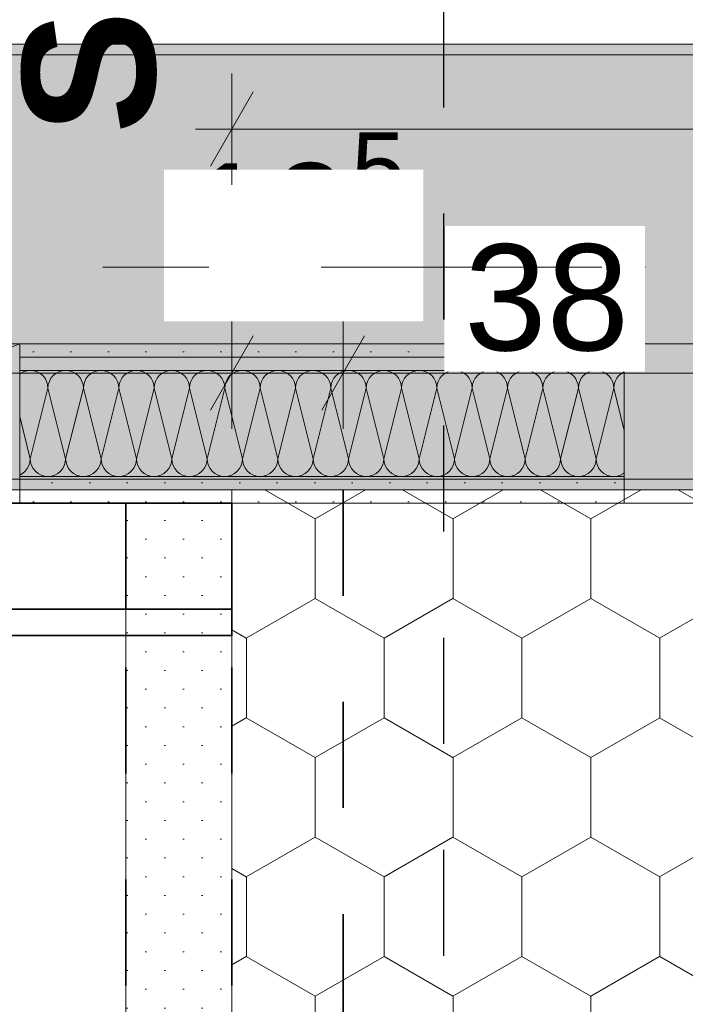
# Model space of a CAD drawing. Header units: metres. Extents: x -3.6 to 85.2, y -11 to 16.8.
# Tile 83 of 256: x 8.5 to 9.1, y 7.6 to 8.5. Entities that reach past the tile are written whole.
import ezdxf

# ---------------------------------------------------------------- set-up
doc = ezdxf.new("R2010")
doc.units = ezdxf.units.M
doc.header["$MEASUREMENT"] = 0
for name, pattern in [('Achse', [0.2, 0.1, -0.05, 0, -0.05]), ('Punktlinie eng', [0.0375, 0.0125, -0.025]), ('Punktlinie weit', [0.06, 0.01, -0.05]), ('Strichlinie doppelt', [0.546806, 0.264583, -0.105833, 0.070556, -0.105833]), ('Untersicht', [0.1, 0.075, -0.025]), ('Wipeout_Contour', [1, 0, -1])]:
    doc.linetypes.add(name, pattern=pattern)
for name, color, linetype in [('154 - Bemaßung_ Beschriftung.Ausbau - Deckenspiegel', 7, 'Continuous'), ('203 - Marker.Schnitt - Ausbaudetail SA', 7, 'Continuous'), ('208 - Marker.Detail', 7, 'Continuous'), ('451 - Universal.Achsen Raster', 7, 'Continuous'), ('608 - Struktur.Träger', 7, 'Continuous'), ('Neubau_606 - Struktur.Wand Innen Ausbau', 7, 'Continuous'), ('Neubau_651 - Abdeckung.Decke abgehängt_ bekleidet', 7, 'Continuous'), ('Neubau_653 - Abdeckung.TB Verkofferung', 7, 'Continuous')]:
    doc.layers.add(name, color=color, linetype=linetype)
doc.styles.add('ERSTELLTER_STIL_1', font='txt')
doc.styles.add('ERSTELLTER_STIL_2', font='txt')
doc.dimstyles.new('ERSTELLTER_STIL__1', dxfattribs={"dimtxt": 0.1, "dimasz": 0.0532, "dimexe": 0.18, "dimexo": 0.0625, "dimgap": 0, "dimtad": 1, "dimtih": 1, "dimtoh": 1, "dimzin": 0, "dimdsep": 46, "dimtxsty": 'ERSTELLTER_STIL_2', "dimblk": 'ARROWHEAD_2', "dimblk1": 'ARROWHEAD_2', "dimblk2": 'ARROWHEAD_2', "dimcen": 0.09, "dimse1": 1, "dimse2": 1, "dimclrd": 7, "dimclre": 7, "dimclrt": 7, "dimazin": 0, "dimtfac": 1, "dimtdec": 4, "dimtmove": 0, "dimatfit": 3, "dimfxl": 1, "dimtolj": 1, "dimtzin": 0, "dimarcsym": 0})
doc.dimstyles.new('ERSTELLTER_STIL__2', dxfattribs={"dimtxt": 0.1, "dimasz": 0.0532, "dimexe": 0.18, "dimexo": 0.0625, "dimgap": 0, "dimtad": 1, "dimtih": 1, "dimtoh": 1, "dimzin": 0, "dimdsep": 46, "dimtxsty": 'ERSTELLTER_STIL_2', "dimblk": 'ARROWHEAD_2', "dimblk1": 'ARROWHEAD_2', "dimblk2": 'ARROWHEAD_2', "dimcen": 0.09, "dimse1": 1, "dimse2": 1, "dimclrd": 7, "dimclre": 7, "dimclrt": 7, "dimazin": 0, "dimtfac": 1, "dimtdec": 4, "dimtmove": 2, "dimatfit": 3, "dimfxl": 1, "dimtolj": 1, "dimtzin": 0, "dimarcsym": 0})
pattern_1 = [(45, (0, 0), (-0.01767767, 0.01767767), [0, -0.025])]

# ---------------------------------------------------------------- blocks, each defined once
blk = doc.blocks.new('*X37')
at = {"layer": 'Neubau_606 - Struktur.Wand Innen Ausbau', "color": 7, "linetype": 'Continuous', "lineweight": 5}
for p, q in [((8.49074, 8.19967), (8.48999, 8.19906)), ((8.49362, 8.20121), (8.49074, 8.19967)), ((8.49675, 8.20216), (8.49362, 8.20121)), ((8.5, 8.20248), (8.49675, 8.20216)), ((8.50325, 8.20216), (8.5, 8.20248)), ((8.50638, 8.20121), (8.50325, 8.20216)), ((8.50926, 8.19967), (8.50638, 8.20121)), ((8.51179, 8.1976), (8.50926, 8.19967)), ((8.51386, 8.19508), (8.51179, 8.1976)), ((8.52155, 8.1976), (8.51948, 8.19508)), ((8.52407, 8.19967), (8.52155, 8.1976)), ((8.52696, 8.20121), (8.52407, 8.19967)), ((8.53008, 8.20216), (8.52696, 8.20121)), ((8.53333, 8.20248), (8.53008, 8.20216)), ((8.53658, 8.20216), (8.53333, 8.20248)), ((8.53971, 8.20121), (8.53658, 8.20216)), ((8.54259, 8.19967), (8.53971, 8.20121)), ((8.54512, 8.1976), (8.54259, 8.19967)), ((8.54719, 8.19508), (8.54512, 8.1976)), ((8.55488, 8.1976), (8.55281, 8.19508)), ((8.55741, 8.19967), (8.55488, 8.1976)), ((8.56029, 8.20121), (8.55741, 8.19967)), ((8.56342, 8.20216), (8.56029, 8.20121)), ((8.56667, 8.20248), (8.56342, 8.20216)), ((8.56992, 8.20216), (8.56667, 8.20248)), ((8.57304, 8.20121), (8.56992, 8.20216)), ((8.57593, 8.19967), (8.57304, 8.20121)), ((8.57845, 8.1976), (8.57593, 8.19967)), ((8.58052, 8.19508), (8.57845, 8.1976)), ((8.58821, 8.1976), (8.58614, 8.19508)), ((8.59074, 8.19967), (8.58821, 8.1976)), ((8.59362, 8.20121), (8.59074, 8.19967)), ((8.59675, 8.20216), (8.59362, 8.20121)), ((8.6, 8.20248), (8.59675, 8.20216)), ((8.60325, 8.20216), (8.6, 8.20248)), ((8.60638, 8.20121), (8.60325, 8.20216)), ((8.60926, 8.19967), (8.60638, 8.20121)), ((8.61179, 8.1976), (8.60926, 8.19967)), ((8.61386, 8.19508), (8.61179, 8.1976)), ((8.62155, 8.1976), (8.61948, 8.19508)), ((8.62407, 8.19967), (8.62155, 8.1976)), ((8.62696, 8.20121), (8.62407, 8.19967)), ((8.63008, 8.20216), (8.62696, 8.20121)), ((8.63333, 8.20248), (8.63008, 8.20216)), ((8.63658, 8.20216), (8.63333, 8.20248)), ((8.63971, 8.20121), (8.63658, 8.20216)), ((8.64259, 8.19967), (8.63971, 8.20121)), ((8.64512, 8.1976), (8.64259, 8.19967)), ((8.64719, 8.19508), (8.64512, 8.1976)), ((8.65488, 8.1976), (8.65281, 8.19508)), ((8.65741, 8.19967), (8.65488, 8.1976)), ((8.66029, 8.20121), (8.65741, 8.19967)), ((8.66342, 8.20216), (8.66029, 8.20121)), ((8.66667, 8.20248), (8.66342, 8.20216)), ((8.66992, 8.20216), (8.66667, 8.20248)), ((8.67304, 8.20121), (8.66992, 8.20216)), ((8.67593, 8.19967), (8.67304, 8.20121)), ((8.67845, 8.1976), (8.67593, 8.19967)), ((8.68052, 8.19508), (8.67845, 8.1976)), ((8.68821, 8.1976), (8.68614, 8.19508)), ((8.69074, 8.19967), (8.68821, 8.1976)), ((8.69362, 8.20121), (8.69074, 8.19967)), ((8.69675, 8.20216), (8.69362, 8.20121)), ((8.7, 8.20248), (8.69675, 8.20216)), ((8.70325, 8.20216), (8.7, 8.20248)), ((8.70638, 8.20121), (8.70325, 8.20216)), ((8.70926, 8.19967), (8.70638, 8.20121)), ((8.71179, 8.1976), (8.70926, 8.19967)), ((8.71386, 8.19508), (8.71179, 8.1976)), ((8.72155, 8.1976), (8.71948, 8.19508)), ((8.72407, 8.19967), (8.72155, 8.1976)), ((8.72696, 8.20121), (8.72407, 8.19967)), ((8.73008, 8.20216), (8.72696, 8.20121)), ((8.73333, 8.20248), (8.73008, 8.20216)), ((8.73658, 8.20216), (8.73333, 8.20248)), ((8.73971, 8.20121), (8.73658, 8.20216)), ((8.74259, 8.19967), (8.73971, 8.20121)), ((8.74512, 8.1976), (8.74259, 8.19967)), ((8.74719, 8.19508), (8.74512, 8.1976)), ((8.75488, 8.1976), (8.75281, 8.19508)), ((8.75741, 8.19967), (8.75488, 8.1976)), ((8.76029, 8.20121), (8.75741, 8.19967)), ((8.76342, 8.20216), (8.76029, 8.20121)), ((8.76667, 8.20248), (8.76342, 8.20216)), ((8.76992, 8.20216), (8.76667, 8.20248)), ((8.77304, 8.20121), (8.76992, 8.20216)), ((8.77593, 8.19967), (8.77304, 8.20121)), ((8.77845, 8.1976), (8.77593, 8.19967)), ((8.78052, 8.19508), (8.77845, 8.1976)), ((8.78821, 8.1976), (8.78614, 8.19508)), ((8.79074, 8.19967), (8.78821, 8.1976)), ((8.79362, 8.20121), (8.79074, 8.19967)), ((8.79675, 8.20216), (8.79362, 8.20121)), ((8.8, 8.20248), (8.79675, 8.20216)), ((8.80325, 8.20216), (8.8, 8.20248)), ((8.80638, 8.20121), (8.80325, 8.20216)), ((8.80926, 8.19967), (8.80638, 8.20121)), ((8.81179, 8.1976), (8.80926, 8.19967)), ((8.81386, 8.19508), (8.81179, 8.1976)), ((8.82155, 8.1976), (8.81948, 8.19508)), ((8.82407, 8.19967), (8.82155, 8.1976)), ((8.82696, 8.20121), (8.82407, 8.19967)), ((8.83008, 8.20216), (8.82696, 8.20121)), ((8.83333, 8.20248), (8.83008, 8.20216)), ((8.83658, 8.20216), (8.83333, 8.20248)), ((8.83971, 8.20121), (8.83658, 8.20216)), ((8.84259, 8.19967), (8.83971, 8.20121)), ((8.84512, 8.1976), (8.84259, 8.19967)), ((8.84719, 8.19508), (8.84512, 8.1976)), ((8.85488, 8.1976), (8.85281, 8.19508)), ((8.85741, 8.19967), (8.85488, 8.1976)), ((8.86029, 8.20121), (8.85741, 8.19967)), ((8.86342, 8.20216), (8.86029, 8.20121)), ((8.86667, 8.20248), (8.86342, 8.20216)), ((8.86992, 8.20216), (8.86667, 8.20248)), ((8.87304, 8.20121), (8.86992, 8.20216)), ((8.87593, 8.19967), (8.87304, 8.20121)), ((8.87845, 8.1976), (8.87593, 8.19967)), ((8.88052, 8.19508), (8.87845, 8.1976)), ((8.88821, 8.1976), (8.88614, 8.19508)), ((8.89074, 8.19967), (8.88821, 8.1976)), ((8.89362, 8.20121), (8.89074, 8.19967)), ((8.89675, 8.20216), (8.89362, 8.20121)), ((8.9, 8.20248), (8.89675, 8.20216)), ((8.90325, 8.20216), (8.9, 8.20248)), ((8.90638, 8.20121), (8.90325, 8.20216)), ((8.90926, 8.19967), (8.90638, 8.20121)), ((8.91179, 8.1976), (8.90926, 8.19967)), ((8.91386, 8.19508), (8.91179, 8.1976)), ((8.92155, 8.1976), (8.91948, 8.19508)), ((8.92407, 8.19967), (8.92155, 8.1976)), ((8.92696, 8.20121), (8.92407, 8.19967)), ((8.93008, 8.20216), (8.92696, 8.20121)), ((8.93333, 8.20248), (8.93008, 8.20216)), ((8.93658, 8.20216), (8.93333, 8.20248)), ((8.93971, 8.20121), (8.93658, 8.20216)), ((8.94259, 8.19967), (8.93971, 8.20121)), ((8.94512, 8.1976), (8.94259, 8.19967)), ((8.94719, 8.19508), (8.94512, 8.1976)), ((8.95488, 8.1976), (8.95281, 8.19508)), ((8.95741, 8.19967), (8.95488, 8.1976)), ((8.96029, 8.20121), (8.95741, 8.19967)), ((8.96342, 8.20216), (8.96029, 8.20121)), ((8.96667, 8.20248), (8.96342, 8.20216)), ((8.96992, 8.20216), (8.96667, 8.20248)), ((8.97304, 8.20121), (8.96992, 8.20216)), ((8.97593, 8.19967), (8.97304, 8.20121)), ((8.97845, 8.1976), (8.97593, 8.19967)), ((8.98052, 8.19508), (8.97845, 8.1976)), ((8.98821, 8.1976), (8.98614, 8.19508)), ((8.99074, 8.19967), (8.98821, 8.1976)), ((8.99362, 8.20121), (8.99074, 8.19967)), ((8.99675, 8.20216), (8.99362, 8.20121)), ((9, 8.20248), (8.99675, 8.20216)), ((9.00325, 8.20216), (9, 8.20248)), ((9.00638, 8.20121), (9.00325, 8.20216)), ((9.00926, 8.19967), (9.00638, 8.20121)), ((9.01179, 8.1976), (9.00926, 8.19967)), ((9.01386, 8.19508), (9.01179, 8.1976)), ((9.02155, 8.1976), (9.01948, 8.19508)), ((9.02407, 8.19967), (9.02155, 8.1976)), ((9.02696, 8.20121), (9.02407, 8.19967)), ((9.03008, 8.20216), (9.02696, 8.20121)), ((9.03333, 8.20248), (9.03008, 8.20216)), ((9.03658, 8.20216), (9.03333, 8.20248)), ((9.03971, 8.20121), (9.03658, 8.20216)), ((9.04259, 8.19967), (9.03971, 8.20121)), ((9.04512, 8.1976), (9.04259, 8.19967)), ((9.04719, 8.19508), (9.04512, 8.1976)), ((9.05488, 8.1976), (9.05281, 8.19508)), ((9.05741, 8.19967), (9.05488, 8.1976)), ((9.05999, 8.20105), (9.05741, 8.19967)), ((8.5154, 8.19219), (8.51386, 8.19508)), ((8.51635, 8.18907), (8.5154, 8.19219)), ((8.51667, 8.18582), (8.51635, 8.18907)), ((8.51699, 8.18907), (8.51667, 8.18582)), ((8.51794, 8.19219), (8.51699, 8.18907)), ((8.51948, 8.19508), (8.51794, 8.19219)), ((8.54873, 8.19219), (8.54719, 8.19508)), ((8.54968, 8.18907), (8.54873, 8.19219)), ((8.55, 8.18582), (8.54968, 8.18907)), ((8.55032, 8.18907), (8.55, 8.18582)), ((8.55127, 8.19219), (8.55032, 8.18907)), ((8.55281, 8.19508), (8.55127, 8.19219)), ((8.58206, 8.19219), (8.58052, 8.19508)), ((8.58301, 8.18907), (8.58206, 8.19219)), ((8.58333, 8.18582), (8.58301, 8.18907)), ((8.58365, 8.18907), (8.58333, 8.18582)), ((8.5846, 8.19219), (8.58365, 8.18907)), ((8.58614, 8.19508), (8.5846, 8.19219)), ((8.6154, 8.19219), (8.61386, 8.19508)), ((8.61635, 8.18907), (8.6154, 8.19219)), ((8.61667, 8.18582), (8.61635, 8.18907)), ((8.61699, 8.18907), (8.61667, 8.18582)), ((8.61794, 8.19219), (8.61699, 8.18907)), ((8.61948, 8.19508), (8.61794, 8.19219)), ((8.64873, 8.19219), (8.64719, 8.19508)), ((8.64968, 8.18907), (8.64873, 8.19219)), ((8.65, 8.18582), (8.64968, 8.18907)), ((8.65032, 8.18907), (8.65, 8.18582)), ((8.65127, 8.19219), (8.65032, 8.18907)), ((8.65281, 8.19508), (8.65127, 8.19219)), ((8.68206, 8.19219), (8.68052, 8.19508)), ((8.68301, 8.18907), (8.68206, 8.19219)), ((8.68333, 8.18582), (8.68301, 8.18907)), ((8.68365, 8.18907), (8.68333, 8.18582)), ((8.6846, 8.19219), (8.68365, 8.18907)), ((8.68614, 8.19508), (8.6846, 8.19219)), ((8.7154, 8.19219), (8.71386, 8.19508)), ((8.71635, 8.18907), (8.7154, 8.19219)), ((8.71667, 8.18582), (8.71635, 8.18907)), ((8.71699, 8.18907), (8.71667, 8.18582)), ((8.71794, 8.19219), (8.71699, 8.18907)), ((8.71948, 8.19508), (8.71794, 8.19219)), ((8.74873, 8.19219), (8.74719, 8.19508)), ((8.74968, 8.18907), (8.74873, 8.19219)), ((8.75, 8.18582), (8.74968, 8.18907)), ((8.75032, 8.18907), (8.75, 8.18582)), ((8.75127, 8.19219), (8.75032, 8.18907)), ((8.75281, 8.19508), (8.75127, 8.19219)), ((8.78206, 8.19219), (8.78052, 8.19508)), ((8.78301, 8.18907), (8.78206, 8.19219)), ((8.78333, 8.18582), (8.78301, 8.18907)), ((8.78365, 8.18907), (8.78333, 8.18582)), ((8.7846, 8.19219), (8.78365, 8.18907)), ((8.78614, 8.19508), (8.7846, 8.19219)), ((8.8154, 8.19219), (8.81386, 8.19508)), ((8.81635, 8.18907), (8.8154, 8.19219)), ((8.81667, 8.18582), (8.81635, 8.18907)), ((8.81699, 8.18907), (8.81667, 8.18582)), ((8.81794, 8.19219), (8.81699, 8.18907)), ((8.81948, 8.19508), (8.81794, 8.19219)), ((8.84873, 8.19219), (8.84719, 8.19508)), ((8.84968, 8.18907), (8.84873, 8.19219)), ((8.85, 8.18582), (8.84968, 8.18907)), ((8.85032, 8.18907), (8.85, 8.18582)), ((8.85127, 8.19219), (8.85032, 8.18907)), ((8.85281, 8.19508), (8.85127, 8.19219)), ((8.88206, 8.19219), (8.88052, 8.19508)), ((8.88301, 8.18907), (8.88206, 8.19219)), ((8.88333, 8.18582), (8.88301, 8.18907)), ((8.88365, 8.18907), (8.88333, 8.18582)), ((8.8846, 8.19219), (8.88365, 8.18907)), ((8.88614, 8.19508), (8.8846, 8.19219)), ((8.9154, 8.19219), (8.91386, 8.19508)), ((8.91635, 8.18907), (8.9154, 8.19219)), ((8.91667, 8.18582), (8.91635, 8.18907)), ((8.91699, 8.18907), (8.91667, 8.18582)), ((8.91794, 8.19219), (8.91699, 8.18907)), ((8.91948, 8.19508), (8.91794, 8.19219)), ((8.94873, 8.19219), (8.94719, 8.19508)), ((8.94968, 8.18907), (8.94873, 8.19219)), ((8.95, 8.18582), (8.94968, 8.18907)), ((8.95032, 8.18907), (8.95, 8.18582)), ((8.95127, 8.19219), (8.95032, 8.18907)), ((8.95281, 8.19508), (8.95127, 8.19219)), ((8.98206, 8.19219), (8.98052, 8.19508)), ((8.98301, 8.18907), (8.98206, 8.19219)), ((8.98333, 8.18582), (8.98301, 8.18907)), ((8.98365, 8.18907), (8.98333, 8.18582)), ((8.9846, 8.19219), (8.98365, 8.18907)), ((8.98614, 8.19508), (8.9846, 8.19219)), ((9.0154, 8.19219), (9.01386, 8.19508)), ((9.01635, 8.18907), (9.0154, 8.19219)), ((9.01667, 8.18582), (9.01635, 8.18907)), ((9.01699, 8.18907), (9.01667, 8.18582)), ((9.01794, 8.19219), (9.01699, 8.18907)), ((9.01948, 8.19508), (9.01794, 8.19219)), ((9.04873, 8.19219), (9.04719, 8.19508)), ((9.04968, 8.18907), (9.04873, 8.19219)), ((9.05, 8.18582), (9.04968, 8.18907)), ((9.05032, 8.18907), (9.05, 8.18582)), ((9.05127, 8.19219), (9.05032, 8.18907)), ((9.05281, 8.19508), (9.05127, 8.19219)), ((8.5, 8.11915), (8.51667, 8.18582)), ((8.53333, 8.11915), (8.51667, 8.18582)), ((8.53333, 8.11915), (8.55, 8.18582)), ((8.56667, 8.11915), (8.55, 8.18582)), ((8.56667, 8.11915), (8.58333, 8.18582)), ((8.6, 8.11915), (8.58333, 8.18582)), ((8.6, 8.11915), (8.61667, 8.18582)), ((8.63333, 8.11915), (8.61667, 8.18582)), ((8.63333, 8.11915), (8.65, 8.18582)), ((8.66667, 8.11915), (8.65, 8.18582)), ((8.66667, 8.11915), (8.68333, 8.18582)), ((8.7, 8.11915), (8.68333, 8.18582)), ((8.7, 8.11915), (8.71667, 8.18582)), ((8.73333, 8.11915), (8.71667, 8.18582)), ((8.73333, 8.11915), (8.75, 8.18582)), ((8.76667, 8.11915), (8.75, 8.18582)), ((8.76667, 8.11915), (8.78333, 8.18582)), ((8.8, 8.11915), (8.78333, 8.18582)), ((8.8, 8.11915), (8.81667, 8.18582)), ((8.83333, 8.11915), (8.81667, 8.18582)), ((8.83333, 8.11915), (8.85, 8.18582)), ((8.86667, 8.11915), (8.85, 8.18582)), ((8.86667, 8.11915), (8.88333, 8.18582)), ((8.9, 8.11915), (8.88333, 8.18582)), ((8.9, 8.11915), (8.91667, 8.18582)), ((8.93333, 8.11915), (8.91667, 8.18582)), ((8.93333, 8.11915), (8.95, 8.18582)), ((8.96667, 8.11915), (8.95, 8.18582)), ((8.96667, 8.11915), (8.98333, 8.18582)), ((9, 8.11915), (8.98333, 8.18582)), ((9, 8.11915), (9.01667, 8.18582)), ((9.03333, 8.11915), (9.01667, 8.18582)), ((9.03333, 8.11915), (9.05, 8.18582)), ((9.05999, 8.14586), (9.05, 8.18582)), ((8.5, 8.11915), (8.48999, 8.15919)), ((8.49873, 8.11277), (8.49968, 8.1159)), ((8.49968, 8.1159), (8.5, 8.11915)), ((8.5, 8.11915), (8.50032, 8.1159)), ((8.50032, 8.1159), (8.50127, 8.11277)), ((8.53206, 8.11277), (8.53301, 8.1159)), ((8.53301, 8.1159), (8.53333, 8.11915)), ((8.53333, 8.11915), (8.53365, 8.1159)), ((8.53365, 8.1159), (8.5346, 8.11277)), ((8.5654, 8.11277), (8.56635, 8.1159)), ((8.56635, 8.1159), (8.56667, 8.11915)), ((8.56667, 8.11915), (8.56699, 8.1159)), ((8.56699, 8.1159), (8.56794, 8.11277)), ((8.59873, 8.11277), (8.59968, 8.1159)), ((8.59968, 8.1159), (8.6, 8.11915)), ((8.6, 8.11915), (8.60032, 8.1159)), ((8.60032, 8.1159), (8.60127, 8.11277)), ((8.63206, 8.11277), (8.63301, 8.1159)), ((8.63301, 8.1159), (8.63333, 8.11915)), ((8.63333, 8.11915), (8.63365, 8.1159)), ((8.63365, 8.1159), (8.6346, 8.11277)), ((8.6654, 8.11277), (8.66635, 8.1159)), ((8.66635, 8.1159), (8.66667, 8.11915)), ((8.66667, 8.11915), (8.66699, 8.1159)), ((8.66699, 8.1159), (8.66794, 8.11277)), ((8.69873, 8.11277), (8.69968, 8.1159)), ((8.69968, 8.1159), (8.7, 8.11915)), ((8.7, 8.11915), (8.70032, 8.1159)), ((8.70032, 8.1159), (8.70127, 8.11277)), ((8.73206, 8.11277), (8.73301, 8.1159)), ((8.73301, 8.1159), (8.73333, 8.11915)), ((8.73333, 8.11915), (8.73365, 8.1159)), ((8.73365, 8.1159), (8.7346, 8.11277)), ((8.7654, 8.11277), (8.76635, 8.1159)), ((8.76635, 8.1159), (8.76667, 8.11915)), ((8.76667, 8.11915), (8.76699, 8.1159)), ((8.76699, 8.1159), (8.76794, 8.11277)), ((8.79873, 8.11277), (8.79968, 8.1159)), ((8.79968, 8.1159), (8.8, 8.11915)), ((8.8, 8.11915), (8.80032, 8.1159)), ((8.80032, 8.1159), (8.80127, 8.11277)), ((8.83206, 8.11277), (8.83301, 8.1159)), ((8.83301, 8.1159), (8.83333, 8.11915)), ((8.83333, 8.11915), (8.83365, 8.1159)), ((8.83365, 8.1159), (8.8346, 8.11277)), ((8.8654, 8.11277), (8.86635, 8.1159)), ((8.86635, 8.1159), (8.86667, 8.11915)), ((8.86667, 8.11915), (8.86699, 8.1159)), ((8.86699, 8.1159), (8.86794, 8.11277)), ((8.89873, 8.11277), (8.89968, 8.1159)), ((8.89968, 8.1159), (8.9, 8.11915)), ((8.9, 8.11915), (8.90032, 8.1159)), ((8.90032, 8.1159), (8.90127, 8.11277)), ((8.93206, 8.11277), (8.93301, 8.1159)), ((8.93301, 8.1159), (8.93333, 8.11915)), ((8.93333, 8.11915), (8.93365, 8.1159)), ((8.93365, 8.1159), (8.9346, 8.11277)), ((8.9654, 8.11277), (8.96635, 8.1159)), ((8.96635, 8.1159), (8.96667, 8.11915)), ((8.96667, 8.11915), (8.96699, 8.1159)), ((8.96699, 8.1159), (8.96794, 8.11277)), ((8.99873, 8.11277), (8.99968, 8.1159)), ((8.99968, 8.1159), (9, 8.11915)), ((9, 8.11915), (9.00032, 8.1159)), ((9.00032, 8.1159), (9.00127, 8.11277)), ((9.03206, 8.11277), (9.03301, 8.1159)), ((9.03301, 8.1159), (9.03333, 8.11915)), ((9.03333, 8.11915), (9.03365, 8.1159)), ((9.03365, 8.1159), (9.0346, 8.11277)), ((8.48999, 8.1039), (8.49259, 8.10529)), ((8.49259, 8.10529), (8.49512, 8.10736)), ((8.49512, 8.10736), (8.49719, 8.10989)), ((8.49719, 8.10989), (8.49873, 8.11277)), ((8.50127, 8.11277), (8.50281, 8.10989)), ((8.50281, 8.10989), (8.50488, 8.10736)), ((8.50488, 8.10736), (8.50741, 8.10529)), ((8.50741, 8.10529), (8.51029, 8.10375)), ((8.51029, 8.10375), (8.51342, 8.1028)), ((8.51992, 8.1028), (8.52304, 8.10375)), ((8.52304, 8.10375), (8.52593, 8.10529)), ((8.52593, 8.10529), (8.52845, 8.10736)), ((8.52845, 8.10736), (8.53052, 8.10989)), ((8.53052, 8.10989), (8.53206, 8.11277)), ((8.5346, 8.11277), (8.53614, 8.10989)), ((8.53614, 8.10989), (8.53821, 8.10736)), ((8.53821, 8.10736), (8.54074, 8.10529)), ((8.54074, 8.10529), (8.54362, 8.10375)), ((8.54362, 8.10375), (8.54675, 8.1028)), ((8.55325, 8.1028), (8.55638, 8.10375)), ((8.55638, 8.10375), (8.55926, 8.10529)), ((8.55926, 8.10529), (8.56179, 8.10736)), ((8.56179, 8.10736), (8.56386, 8.10989)), ((8.56386, 8.10989), (8.5654, 8.11277)), ((8.56794, 8.11277), (8.56948, 8.10989)), ((8.56948, 8.10989), (8.57155, 8.10736)), ((8.57155, 8.10736), (8.57407, 8.10529)), ((8.57407, 8.10529), (8.57696, 8.10375)), ((8.57696, 8.10375), (8.58008, 8.1028)), ((8.58658, 8.1028), (8.58971, 8.10375)), ((8.58971, 8.10375), (8.59259, 8.10529)), ((8.59259, 8.10529), (8.59512, 8.10736)), ((8.59512, 8.10736), (8.59719, 8.10989)), ((8.59719, 8.10989), (8.59873, 8.11277)), ((8.60127, 8.11277), (8.60281, 8.10989)), ((8.60281, 8.10989), (8.60488, 8.10736)), ((8.60488, 8.10736), (8.60741, 8.10529)), ((8.60741, 8.10529), (8.61029, 8.10375)), ((8.61029, 8.10375), (8.61342, 8.1028)), ((8.61992, 8.1028), (8.62304, 8.10375)), ((8.62304, 8.10375), (8.62593, 8.10529)), ((8.62593, 8.10529), (8.62845, 8.10736)), ((8.62845, 8.10736), (8.63052, 8.10989)), ((8.63052, 8.10989), (8.63206, 8.11277)), ((8.6346, 8.11277), (8.63614, 8.10989)), ((8.63614, 8.10989), (8.63821, 8.10736)), ((8.63821, 8.10736), (8.64074, 8.10529)), ((8.64074, 8.10529), (8.64362, 8.10375)), ((8.64362, 8.10375), (8.64675, 8.1028)), ((8.65325, 8.1028), (8.65638, 8.10375)), ((8.65638, 8.10375), (8.65926, 8.10529)), ((8.65926, 8.10529), (8.66179, 8.10736)), ((8.66179, 8.10736), (8.66386, 8.10989)), ((8.66386, 8.10989), (8.6654, 8.11277)), ((8.66794, 8.11277), (8.66948, 8.10989)), ((8.66948, 8.10989), (8.67155, 8.10736)), ((8.67155, 8.10736), (8.67407, 8.10529)), ((8.67407, 8.10529), (8.67696, 8.10375)), ((8.67696, 8.10375), (8.68008, 8.1028)), ((8.68658, 8.1028), (8.68971, 8.10375)), ((8.68971, 8.10375), (8.69259, 8.10529)), ((8.69259, 8.10529), (8.69512, 8.10736)), ((8.69512, 8.10736), (8.69719, 8.10989)), ((8.69719, 8.10989), (8.69873, 8.11277)), ((8.70127, 8.11277), (8.70281, 8.10989)), ((8.70281, 8.10989), (8.70488, 8.10736)), ((8.70488, 8.10736), (8.70741, 8.10529)), ((8.70741, 8.10529), (8.71029, 8.10375)), ((8.71029, 8.10375), (8.71342, 8.1028)), ((8.71992, 8.1028), (8.72304, 8.10375)), ((8.72304, 8.10375), (8.72593, 8.10529)), ((8.72593, 8.10529), (8.72845, 8.10736)), ((8.72845, 8.10736), (8.73052, 8.10989)), ((8.73052, 8.10989), (8.73206, 8.11277)), ((8.7346, 8.11277), (8.73614, 8.10989)), ((8.73614, 8.10989), (8.73821, 8.10736)), ((8.73821, 8.10736), (8.74074, 8.10529)), ((8.74074, 8.10529), (8.74362, 8.10375)), ((8.74362, 8.10375), (8.74675, 8.1028)), ((8.75325, 8.1028), (8.75638, 8.10375)), ((8.75638, 8.10375), (8.75926, 8.10529)), ((8.75926, 8.10529), (8.76179, 8.10736)), ((8.76179, 8.10736), (8.76386, 8.10989)), ((8.76386, 8.10989), (8.7654, 8.11277)), ((8.76794, 8.11277), (8.76948, 8.10989)), ((8.76948, 8.10989), (8.77155, 8.10736)), ((8.77155, 8.10736), (8.77407, 8.10529)), ((8.77407, 8.10529), (8.77696, 8.10375)), ((8.77696, 8.10375), (8.78008, 8.1028)), ((8.78658, 8.1028), (8.78971, 8.10375)), ((8.78971, 8.10375), (8.79259, 8.10529)), ((8.79259, 8.10529), (8.79512, 8.10736)), ((8.79512, 8.10736), (8.79719, 8.10989)), ((8.79719, 8.10989), (8.79873, 8.11277)), ((8.80127, 8.11277), (8.80281, 8.10989)), ((8.80281, 8.10989), (8.80488, 8.10736)), ((8.80488, 8.10736), (8.80741, 8.10529)), ((8.80741, 8.10529), (8.81029, 8.10375)), ((8.81029, 8.10375), (8.81342, 8.1028)), ((8.81992, 8.1028), (8.82304, 8.10375)), ((8.82304, 8.10375), (8.82593, 8.10529)), ((8.82593, 8.10529), (8.82845, 8.10736)), ((8.82845, 8.10736), (8.83052, 8.10989)), ((8.83052, 8.10989), (8.83206, 8.11277)), ((8.8346, 8.11277), (8.83614, 8.10989)), ((8.83614, 8.10989), (8.83821, 8.10736)), ((8.83821, 8.10736), (8.84074, 8.10529)), ((8.84074, 8.10529), (8.84362, 8.10375)), ((8.84362, 8.10375), (8.84675, 8.1028)), ((8.85325, 8.1028), (8.85638, 8.10375)), ((8.85638, 8.10375), (8.85926, 8.10529)), ((8.85926, 8.10529), (8.86179, 8.10736)), ((8.86179, 8.10736), (8.86386, 8.10989)), ((8.86386, 8.10989), (8.8654, 8.11277)), ((8.86794, 8.11277), (8.86948, 8.10989)), ((8.86948, 8.10989), (8.87155, 8.10736)), ((8.87155, 8.10736), (8.87407, 8.10529)), ((8.87407, 8.10529), (8.87696, 8.10375)), ((8.87696, 8.10375), (8.88008, 8.1028)), ((8.88658, 8.1028), (8.88971, 8.10375)), ((8.88971, 8.10375), (8.89259, 8.10529)), ((8.89259, 8.10529), (8.89512, 8.10736)), ((8.89512, 8.10736), (8.89719, 8.10989)), ((8.89719, 8.10989), (8.89873, 8.11277)), ((8.90127, 8.11277), (8.90281, 8.10989)), ((8.90281, 8.10989), (8.90488, 8.10736)), ((8.90488, 8.10736), (8.90741, 8.10529)), ((8.90741, 8.10529), (8.91029, 8.10375)), ((8.91029, 8.10375), (8.91342, 8.1028)), ((8.91992, 8.1028), (8.92304, 8.10375)), ((8.92304, 8.10375), (8.92593, 8.10529)), ((8.92593, 8.10529), (8.92845, 8.10736)), ((8.92845, 8.10736), (8.93052, 8.10989)), ((8.93052, 8.10989), (8.93206, 8.11277)), ((8.9346, 8.11277), (8.93614, 8.10989)), ((8.93614, 8.10989), (8.93821, 8.10736)), ((8.93821, 8.10736), (8.94074, 8.10529)), ((8.94074, 8.10529), (8.94362, 8.10375)), ((8.94362, 8.10375), (8.94675, 8.1028)), ((8.95325, 8.1028), (8.95638, 8.10375)), ((8.95638, 8.10375), (8.95926, 8.10529)), ((8.95926, 8.10529), (8.96179, 8.10736)), ((8.96179, 8.10736), (8.96386, 8.10989)), ((8.96386, 8.10989), (8.9654, 8.11277)), ((8.96794, 8.11277), (8.96948, 8.10989)), ((8.96948, 8.10989), (8.97155, 8.10736)), ((8.97155, 8.10736), (8.97407, 8.10529)), ((8.97407, 8.10529), (8.97696, 8.10375)), ((8.97696, 8.10375), (8.98008, 8.1028)), ((8.98658, 8.1028), (8.98971, 8.10375)), ((8.98971, 8.10375), (8.99259, 8.10529)), ((8.99259, 8.10529), (8.99512, 8.10736)), ((8.99512, 8.10736), (8.99719, 8.10989)), ((8.99719, 8.10989), (8.99873, 8.11277)), ((9.00127, 8.11277), (9.00281, 8.10989)), ((9.00281, 8.10989), (9.00488, 8.10736)), ((9.00488, 8.10736), (9.00741, 8.10529)), ((9.00741, 8.10529), (9.01029, 8.10375)), ((9.01029, 8.10375), (9.01342, 8.1028)), ((9.01992, 8.1028), (9.02304, 8.10375)), ((9.02304, 8.10375), (9.02593, 8.10529)), ((9.02593, 8.10529), (9.02845, 8.10736)), ((9.02845, 8.10736), (9.03052, 8.10989)), ((9.03052, 8.10989), (9.03206, 8.11277)), ((9.0346, 8.11277), (9.03614, 8.10989)), ((9.03614, 8.10989), (9.03821, 8.10736)), ((9.03821, 8.10736), (9.04074, 8.10529)), ((9.04074, 8.10529), (9.04362, 8.10375)), ((9.04362, 8.10375), (9.04675, 8.1028)), ((9.05325, 8.1028), (9.05638, 8.10375)), ((9.05638, 8.10375), (9.05926, 8.10529)), ((9.05926, 8.10529), (9.05999, 8.10589)), ((8.51342, 8.1028), (8.51667, 8.10248)), ((8.51667, 8.10248), (8.51992, 8.1028)), ((8.54675, 8.1028), (8.55, 8.10248)), ((8.55, 8.10248), (8.55325, 8.1028)), ((8.58008, 8.1028), (8.58333, 8.10248)), ((8.58333, 8.10248), (8.58658, 8.1028)), ((8.61342, 8.1028), (8.61667, 8.10248)), ((8.61667, 8.10248), (8.61992, 8.1028)), ((8.64675, 8.1028), (8.65, 8.10248)), ((8.65, 8.10248), (8.65325, 8.1028)), ((8.68008, 8.1028), (8.68333, 8.10248)), ((8.68333, 8.10248), (8.68658, 8.1028)), ((8.71342, 8.1028), (8.71667, 8.10248)), ((8.71667, 8.10248), (8.71992, 8.1028)), ((8.74675, 8.1028), (8.75, 8.10248)), ((8.75, 8.10248), (8.75325, 8.1028)), ((8.78008, 8.1028), (8.78333, 8.10248)), ((8.78333, 8.10248), (8.78658, 8.1028)), ((8.81342, 8.1028), (8.81667, 8.10248)), ((8.81667, 8.10248), (8.81992, 8.1028)), ((8.84675, 8.1028), (8.85, 8.10248)), ((8.85, 8.10248), (8.85325, 8.1028)), ((8.88008, 8.1028), (8.88333, 8.10248)), ((8.88333, 8.10248), (8.88658, 8.1028)), ((8.91342, 8.1028), (8.91667, 8.10248)), ((8.91667, 8.10248), (8.91992, 8.1028)), ((8.94675, 8.1028), (8.95, 8.10248)), ((8.95, 8.10248), (8.95325, 8.1028)), ((8.98008, 8.1028), (8.98333, 8.10248)), ((8.98333, 8.10248), (8.98658, 8.1028)), ((9.01342, 8.1028), (9.01667, 8.10248)), ((9.01667, 8.10248), (9.01992, 8.1028)), ((9.04675, 8.1028), (9.05, 8.10248)), ((9.05, 8.10248), (9.05325, 8.1028))]:
    blk.add_line(p, q, dxfattribs=at)
blk = doc.blocks.new('*D249')
at = {"layer": '154 - Bemaßung_ Beschriftung.Ausbau - Deckenspiegel', "color": 7, "linetype": 'Continuous', "lineweight": 5}
for p, q in [((7.88999, 8.14748), (7.88999, 8.25248)), ((8.68999, 8.14748), (8.68999, 8.25248)), ((7.9102, 8.23498), (7.86978, 8.16498)), ((8.7102, 8.23498), (8.66978, 8.16498)), ((7.88999, 8.19998), (8.68999, 8.19998))]:
    blk.add_line(p, q, dxfattribs=at)
at = {"layer": '154 - Bemaßung_ Beschriftung.Ausbau - Deckenspiegel', "color": 7, "lineweight": 5, "insert": (8.64739, 8.26857), "char_height": 0.1, "attachment_point": 7, "style": 'ERSTELLTER_STIL_2'}
blk.add_mtext('\\A1;{\\pql;\\fArial|b0|i0|c0|p38;10\\fArial|b0|i0|c0|p38;\\A1{\\H.66x;\\S5^  ;}}', dxfattribs=at)
at = {"color": 254, "linetype": 'Wipeout_Contour', "lineweight": 0, "ltscale": 48.319299}
blk.add_wipeout([(8.62597, 8.24879), (8.87068, 8.24879), (8.87068, 8.39165), (8.62597, 8.39165)], dxfattribs=at).dxf.layer = '154 - Bemaßung_ Beschriftung.Ausbau - Deckenspiegel'
at = {"color": 254, "linetype": 'Wipeout_Contour', "lineweight": 0, "ltscale": 46.868602}
blk.add_wipeout([(8.19535, 8.20123), (8.38462, 8.20123), (8.38462, 8.33873), (8.19535, 8.33873)], dxfattribs=at).dxf.layer = '154 - Bemaßung_ Beschriftung.Ausbau - Deckenspiegel'
at = {"layer": '154 - Bemaßung_ Beschriftung.Ausbau - Deckenspiegel', "color": 7, "lineweight": 5, "insert": (8.2141, 8.21998), "char_height": 0.1, "attachment_point": 7, "style": 'ERSTELLTER_STIL_2'}
blk.add_mtext('\\A1;{\\pql;\\fArial|b0|i0|c0|p38;80}', dxfattribs=at)
blk = doc.blocks.new('ARROWHEAD_2')
at = {"color": 0, "linetype": 'Continuous', "lineweight": 0}
for p, q in [((-0.378, -0.655), (0.378, 0.655)), ((0, 0), (-1, 0))]:
    blk.add_line(p, q, dxfattribs=at)
blk = doc.blocks.new('*D250')
at = {"layer": '154 - Bemaßung_ Beschriftung.Ausbau - Deckenspiegel', "color": 7, "linetype": 'Continuous', "lineweight": 5}
for p, q in [((8.68999, 8.14748), (8.68999, 8.25248)), ((8.79499, 8.14748), (8.79499, 8.25248)), ((8.7102, 8.23498), (8.66978, 8.16498)), ((8.8152, 8.23498), (8.77478, 8.16498)), ((8.68999, 8.19998), (8.79499, 8.19998))]:
    blk.add_line(p, q, dxfattribs=at)
at = {"color": 254, "linetype": 'Wipeout_Contour', "lineweight": 0, "ltscale": 48.319299}
blk.add_wipeout([(8.62597, 8.24879), (8.87068, 8.24879), (8.87068, 8.39165), (8.62597, 8.39165)], dxfattribs=at).dxf.layer = '154 - Bemaßung_ Beschriftung.Ausbau - Deckenspiegel'
blk = doc.blocks.new('*D251')
at = {"layer": '154 - Bemaßung_ Beschriftung.Ausbau - Deckenspiegel', "color": 7, "linetype": 'Continuous', "lineweight": 5}
for p, q in [((8.79499, 8.14748), (8.79499, 8.25248)), ((9.17499, 8.14748), (9.17499, 8.25248)), ((8.8152, 8.23498), (8.77478, 8.16498)), ((9.1952, 8.23498), (9.15478, 8.16498)), ((8.79499, 8.19998), (9.17499, 8.19998))]:
    blk.add_line(p, q, dxfattribs=at)
at = {"color": 254, "linetype": 'Wipeout_Contour', "lineweight": 0, "ltscale": 48.319299}
blk.add_wipeout([(8.62597, 8.24879), (8.87068, 8.24879), (8.87068, 8.39165), (8.62597, 8.39165)], dxfattribs=at).dxf.layer = '154 - Bemaßung_ Beschriftung.Ausbau - Deckenspiegel'
at = {"color": 254, "linetype": 'Wipeout_Contour', "lineweight": 0, "ltscale": 48.874998}
blk.add_wipeout([(8.89035, 8.20123), (9.07962, 8.20123), (9.07962, 8.33873), (8.89035, 8.33873)], dxfattribs=at).dxf.layer = '154 - Bemaßung_ Beschriftung.Ausbau - Deckenspiegel'
at = {"layer": '154 - Bemaßung_ Beschriftung.Ausbau - Deckenspiegel', "color": 7, "lineweight": 5, "insert": (8.9091, 8.21998), "char_height": 0.1, "attachment_point": 7, "style": 'ERSTELLTER_STIL_2'}
blk.add_mtext('\\A1;{\\pql;\\fArial|b0|i0|c0|p38;38}', dxfattribs=at)
blk = doc.blocks.new('*D434')
at = {"layer": '154 - Bemaßung_ Beschriftung.Ausbau - Deckenspiegel', "color": 7, "linetype": 'Continuous', "lineweight": 5}
for p, q in [((8.68999, 8.37748), (8.68999, 8.48248)), ((11.29748, 8.37748), (11.29748, 8.48248)), ((8.7102, 8.46498), (8.66978, 8.39498)), ((11.27727, 8.39498), (11.31768, 8.46498)), ((8.65576, 8.42998), (8.68999, 8.42998)), ((8.68999, 8.42998), (11.29748, 8.42998)), ((11.29748, 8.42998), (11.3317, 8.42998))]:
    blk.add_line(p, q, dxfattribs=at)
at = {"color": 254, "linetype": 'Wipeout_Contour', "lineweight": 0, "ltscale": 52.499242}
blk.add_wipeout([(9.79187, 8.43123), (10.1956, 8.43123), (10.1956, 8.56873), (9.79187, 8.56873)], dxfattribs=at).dxf.layer = '154 - Bemaßung_ Beschriftung.Ausbau - Deckenspiegel'
at = {"layer": '154 - Bemaßung_ Beschriftung.Ausbau - Deckenspiegel', "color": 7, "lineweight": 5, "insert": (9.81062, 8.43058), "char_height": 0.1, "attachment_point": 7, "style": 'ERSTELLTER_STIL_2'}
blk.add_mtext('\\A1;{\\pql;\\fArial|b0|i0|c0|p38;2,60\\fArial|b0|i0|c0|p38;\\A1{\\H.66x;\\S75^  ;}}', dxfattribs=at)

msp = doc.modelspace()

# ---------------------------------------------------------------- hatches: boundary and pattern name
at = {"layer": '608 - Struktur.Träger', "linetype": 'Continuous', "lineweight": 0, "true_color": 0x000000}
h = msp.add_hatch(dxfattribs=at)
h.set_pattern_fill('Gips_0001', color=18, style=0, pattern_type=2)
h.set_pattern_definition(pattern_1)
h.paths.add_polyline_path([(7.88999, 8.50998), (7.88999, 8.49998), (11.16999, 8.49998), (11.16999, 8.50998)])
h = msp.add_hatch(dxfattribs=at)
h.set_pattern_fill('Beton__Stahlbeton_0001', color=18, style=0, pattern_type=2)
h.set_pattern_definition([(45, (0, 0), (-0.08485281, 0.08485281), []), (45, (-0.04243, 0.04243), (-0.08485281, 0.08485281), [0.09, -0.03])])
h.paths.add_polyline_path([(0.68999, 8.49998), (0.37999, 8.49998), (0.37999, 8.09998), (0.68999, 8.09998), (7.56999, 8.09998), (7.88999, 8.09998), (11.16999, 8.09998), (11.48999, 8.09998), (14.76999, 8.09998), (15.08999, 8.09998), (18.36999, 8.09998), (18.68999, 8.09998), (25.56999, 8.09998), (25.88999, 8.09998), (29.25, 8.09998), (29.39, 8.09998), (32.76999, 8.09998), (33.08999, 8.09998), (36.46999, 8.09998), (36.58999, 8.09998), (39.96999, 8.09998), (40.28999, 8.09998), (47.16999, 8.09998), (47.48999, 8.09998), (50.76999, 8.09998), (51.08999, 8.09998), (54.36999, 8.09998), (54.68999, 8.09998), (61.56999, 8.09998), (61.87999, 8.09998), (61.87999, 8.49998), (61.56999, 8.49998), (58.195, 8.49998), (58.05, 8.49998), (54.68999, 8.49998), (54.36999, 8.49998), (51.08999, 8.49998), (50.76999, 8.49998), (47.48999, 8.49998), (47.16999, 8.49998), (40.28999, 8.49998), (39.96999, 8.49998), (36.58999, 8.49998), (36.46999, 8.49998), (33.08999, 8.49998), (32.76999, 8.49998), (29.39, 8.49998), (29.25, 8.49998), (25.88999, 8.49998), (25.56999, 8.49998), (22.19996, 8.49998), (22.04996, 8.49998), (18.68999, 8.49998), (18.36999, 8.49998), (15.08999, 8.49998), (14.76999, 8.49998), (11.48999, 8.49998), (11.16999, 8.49998), (7.88999, 8.49998), (7.56999, 8.49998)])
h = msp.add_hatch(dxfattribs=at)
h.set_pattern_fill('Gips_0001', color=18, style=0, pattern_type=2)
h.set_pattern_definition(pattern_1)
h.paths.add_polyline_path([(7.88999, 8.09998), (7.88999, 8.08998), (11.16999, 8.08998), (11.16999, 8.09998)])
at = {"layer": 'Neubau_606 - Struktur.Wand Innen Ausbau', "linetype": 'Continuous', "lineweight": 0, "true_color": 0x000000}
h = msp.add_hatch(dxfattribs=at)
h.set_pattern_fill('Gips_0001', color=18, style=0, pattern_type=2)
h.set_pattern_definition(pattern_1)
h.paths.add_polyline_path([(8.48999, 8.22748), (8.48999, 8.21498), (9.05999, 8.21498), (9.05999, 8.22748)])
h = msp.add_hatch(dxfattribs=at)
h.set_pattern_fill('Gips_0001', color=18, style=0, pattern_type=2)
h.set_pattern_definition(pattern_1)
h.paths.add_polyline_path([(8.48999, 8.20248), (9.05999, 8.20248), (9.05999, 8.21498), (8.48999, 8.21498)])
h = msp.add_hatch(dxfattribs=at)
h.set_pattern_fill('Gips_0001', color=18, style=0, pattern_type=2)
h.set_pattern_definition(pattern_1)
h.paths.add_polyline_path([(8.48999, 8.08998), (9.05999, 8.08998), (9.05999, 8.10248), (8.48999, 8.10248)])
h = msp.add_hatch(dxfattribs=at)
h.set_pattern_fill('Gips_0001', color=18, style=0, pattern_type=2)
h.set_pattern_definition(pattern_1)
h.paths.add_polyline_path([(9.05999, 8.08998), (8.48999, 8.08998), (8.48999, 8.07748), (9.05999, 8.07748)])
at = {"layer": 'Neubau_651 - Abdeckung.Decke abgehängt_ bekleidet', "linetype": 'Continuous', "lineweight": 13, "true_color": 0xffbfbf}
h = msp.add_hatch(dxfattribs=at)
h.set_pattern_fill('sechseckig_0001', color=254, style=0, pattern_type=2)
h.set_pattern_definition([(90, (0, 0), (-0.1299038, 0), [0.075, -0.15]), (90, (-0.06495, 0.1125), (-0.1299038, 0), [0.075, -0.15]), (150, (5e-18, 0.075), (0.0649519, 0.1125), [0.075, -0.15]), (150, (-0.1299, 0.075), (0.0649519, 0.1125), [0.075, -0.15]), (210, (0, 0), (-0.0649519, 0.1125), [0.075, -0.15]), (210, (-0.1299, 8e-18), (-0.0649519, 0.1125), [0.075, -0.15])])
h.paths.add_polyline_path([(11.29748, 8.08998), (8.68999, 8.08998), (8.68999, 6.00998), (11.29748, 6.00998)])
h.paths.add_polyline_path([(9.17499, 7.38998), (9.87499, 7.38998), (9.87499, 6.70998), (9.17499, 6.70998)], flags=0)
at = {"layer": 'Neubau_653 - Abdeckung.TB Verkofferung', "linetype": 'Continuous', "lineweight": 0, "true_color": 0x000000}
h = msp.add_hatch(dxfattribs=at)
h.set_pattern_fill('Gips_0001', color=18, style=0, pattern_type=2)
h.set_pattern_definition(pattern_1)
h.paths.add_polyline_path([(8.68999, 6.02248), (8.68999, 8.07748), (8.58999, 8.07748), (8.58999, 6.02248)])

# ---------------------------------------------------------------- linework, layer by layer
at = {"layer": '608 - Struktur.Träger', "color": 7, "linetype": 'Continuous', "lineweight": 13}
for p, q in [((0.37999, 8.50998), (61.87999, 8.50998)), ((11.16999, 8.49998), (7.88999, 8.49998)), ((0.37999, 8.08998), (61.87999, 8.08998))]:
    msp.add_line(p, q, dxfattribs=at)
at = {"layer": '608 - Struktur.Träger', "color": 7, "linetype": 'Continuous', "lineweight": 5}
for p, q in [((11.16999, 8.50998), (7.88999, 8.50998)), ((11.16999, 8.08998), (7.88999, 8.08998))]:
    msp.add_line(p, q, dxfattribs=at)
at = {"layer": '608 - Struktur.Träger', "color": 7, "linetype": 'Achse', "lineweight": 9}
msp.add_line((0.37999, 8.29998), (61.87999, 8.29998), dxfattribs=at)
at = {"layer": '608 - Struktur.Träger', "color": 7, "linetype": 'Continuous', "lineweight": 13, "flags": 128}
msp.add_lwpolyline([(32.76999, 8.09998), (29.39, 8.09998), (29.25, 8.09998), (25.88999, 8.09998), (25.56999, 8.09998), (18.68999, 8.09998), (18.36999, 8.09998), (15.08999, 8.09998), (14.76999, 8.09998), (11.48999, 8.09998), (11.16999, 8.09998), (7.88999, 8.09998), (7.56999, 8.09998), (0.68999, 8.09998), (0.37999, 8.09998)], dxfattribs=at)
at = {"layer": 'Neubau_606 - Struktur.Wand Innen Ausbau', "color": 1, "linetype": 'Continuous', "lineweight": 9}
for p, q in [((8.08999, 8.07748), (8.48999, 8.22748)), ((8.48999, 8.21498), (9.05999, 8.21498)), ((8.48999, 8.08998), (9.05999, 8.08998))]:
    msp.add_line(p, q, dxfattribs=at)
at = {"layer": 'Neubau_606 - Struktur.Wand Innen Ausbau', "color": 1, "linetype": 'Continuous', "lineweight": 13}
for p, q in [((9.05999, 8.21498), (9.05999, 8.22748)), ((10.06999, 8.22748), (9.05999, 8.22748)), ((9.05999, 8.20248), (9.05999, 8.21498)), ((8.48999, 8.20248), (9.05999, 8.20248)), ((9.05999, 8.10248), (9.05999, 8.20248)), ((8.48999, 8.10248), (9.05999, 8.10248)), ((9.05999, 8.08998), (9.05999, 8.10248)), ((9.05999, 8.07748), (9.05999, 8.08998)), ((9.05999, 8.07748), (10.06999, 8.07748))]:
    msp.add_line(p, q, dxfattribs=at)
at = {"layer": 'Neubau_606 - Struktur.Wand Innen Ausbau', "color": 1, "linetype": 'Continuous', "lineweight": 9, "flags": 128}
for points in [[(8.48999, 8.22748), (8.08999, 8.22748)], [(8.48999, 8.21498), (8.48999, 8.22748)], [(8.48999, 8.20248), (8.48999, 8.21498)], [(8.48999, 8.10248), (8.48999, 8.20248)], [(8.48999, 8.08998), (8.48999, 8.10248)], [(8.48999, 8.07748), (8.48999, 8.08998)]]:
    msp.add_lwpolyline(points, dxfattribs=at)
at = {"layer": 'Neubau_606 - Struktur.Wand Innen Ausbau', "color": 1, "linetype": 'Continuous', "lineweight": 13, "flags": 128}
for points in [[(9.05999, 8.22748), (8.48999, 8.22748)], [(8.48999, 8.07748), (9.05999, 8.07748)]]:
    msp.add_lwpolyline(points, dxfattribs=at)
at = {"layer": 'Neubau_651 - Abdeckung.Decke abgehängt_ bekleidet', "color": 1, "linetype": 'Achse', "lineweight": 35}
msp.add_line((8.79499, 8.08998), (8.79499, 6.00998), dxfattribs=at)
at = {"layer": 'Neubau_651 - Abdeckung.Decke abgehängt_ bekleidet', "color": 1, "linetype": 'Punktlinie weit', "lineweight": 13, "flags": 128}
msp.add_lwpolyline([(11.29748, 8.08998), (8.68999, 8.08998), (8.68999, 6.00998), (11.29748, 6.00998)], close=True, dxfattribs=at)
at = {"layer": 'Neubau_653 - Abdeckung.TB Verkofferung', "color": 1, "linetype": 'Continuous', "lineweight": 5}
for p, q in [((11.25, 8.50998), (7.79499, 8.50998)), ((8.68999, 8.07748), (8.58999, 8.07748)), ((8.58999, 8.07748), (8.58999, 6.02248)), ((8.68999, 8.07748), (8.68999, 6.02248))]:
    msp.add_line(p, q, dxfattribs=at)
at = {"layer": 'Neubau_653 - Abdeckung.TB Verkofferung', "color": 1, "linetype": 'Continuous', "lineweight": 9}
msp.add_line((11.25, 8.22748), (7.79499, 8.22748), dxfattribs=at)
at = {"layer": 'Neubau_653 - Abdeckung.TB Verkofferung', "color": 1, "linetype": 'Continuous', "lineweight": 35, "flags": 128}
for points in [[(7.98999, 8.07748), (8.58999, 8.07748)], [(7.98999, 8.07748), (8.58999, 8.07748)], [(8.68999, 7.97748), (8.68999, 8.07748), (8.58999, 8.07748), (8.58999, 7.97748)], [(8.58999, 7.97748), (8.58999, 8.07748)], [(7.88999, 7.97748), (7.88999, 7.95248), (8.68999, 7.95248), (8.68999, 7.97748)], [(8.58999, 7.97748), (7.98999, 7.97748)], [(7.98999, 7.97748), (8.58999, 7.97748)], [(8.58999, 7.97748), (8.68999, 7.97748)]]:
    msp.add_lwpolyline(points, dxfattribs=at)
at = {"layer": 'Neubau_653 - Abdeckung.TB Verkofferung', "color": 1, "linetype": 'Untersicht', "lineweight": 35, "flags": 128}
for points in [[(8.58999, 6.02248), (8.58999, 8.07748)], [(8.58999, 8.07748), (8.68999, 8.07748)], [(8.68999, 6.02248), (8.68999, 8.07748)]]:
    msp.add_lwpolyline(points, dxfattribs=at)

# ---------------------------------------------------------------- block references
at = {"layer": 'Neubau_606 - Struktur.Wand Innen Ausbau', "color": 1, "lineweight": 13}
msp.add_blockref('*X37', (0, 0), dxfattribs=at)

# ---------------------------------------------------------------- next in the draw order: dimensions: what is measured, and where the dimension line sits
at = {"layer": '154 - Bemaßung_ Beschriftung.Ausbau - Deckenspiegel', "color": 7, "linetype": 'Continuous', "lineweight": 5}
dim = msp.add_linear_dim(base=(8.68999, 8.19998), p1=(7.88999, 8.07748), p2=(8.68999, 8.08998), dimstyle='ERSTELLTER_STIL__1', dxfattribs=at)
dim.commit()
dim.dimension.update_dxf_attribs({"geometry": '*D249', "text_midpoint": (8.29034, 8.26998), "dimtype": 160})

# ---------------------------------------------------------------- next in the draw order: texts
at = {"layer": '203 - Marker.Schnitt - Ausbaudetail SA', "color": 7, "lineweight": 13, "insert": (8.61937, 8.42541), "char_height": 0.125, "attachment_point": 7, "rotation": 90, "style": 'ERSTELLTER_STIL_1'}
msp.add_mtext('\\A1;{\\pql;\\pt0;\\fArial|b1|i0|c0|p38;SA-2.04}', dxfattribs=at)

# ---------------------------------------------------------------- next in the draw order: dimensions: what is measured, and where the dimension line sits
at = {"layer": '154 - Bemaßung_ Beschriftung.Ausbau - Deckenspiegel', "color": 7, "linetype": 'Continuous', "lineweight": 5}
dim = msp.add_linear_dim(base=(8.7949889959, 8.1999822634), p1=(8.6899889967, 8.0899822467), p2=(8.7949889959, 8.0899822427), dimstyle='ERSTELLTER_STIL__2', dxfattribs=at)
dim.commit()
dim.dimension.update_dxf_attribs({"geometry": '*D250', "text_midpoint": (8.8586894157, 8.3202183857), "dimtype": 160})

# ---------------------------------------------------------------- next in the draw order: dimensions: what is measured, and where the dimension line sits
dim = msp.add_linear_dim(base=(9.17499, 8.19998), p1=(8.79499, 8.08998), p2=(9.17499, 8.08998), dimstyle='ERSTELLTER_STIL__1', dxfattribs=at)
dim.commit()
dim.dimension.update_dxf_attribs({"geometry": '*D251', "text_midpoint": (8.98534, 8.26998), "dimtype": 160})

# ---------------------------------------------------------------- next in the draw order: dimensions: what is measured, and where the dimension line sits
dim = msp.add_linear_dim(base=(11.29748, 8.42998), p1=(8.68999, 8.07748), p2=(11.29748, 8.07748), dimstyle='ERSTELLTER_STIL__1', dxfattribs=at)
dim.commit()
dim.dimension.update_dxf_attribs({"geometry": '*D434', "text_midpoint": (10.11368, 8.49998), "dimtype": 160})

# ---------------------------------------------------------------- next in the draw order: linework, layer by layer
at = {"layer": '208 - Marker.Detail', "color": 30, "linetype": 'Punktlinie eng', "lineweight": 25, "true_color": 0xff6e00}
msp.add_line((8.88999, 5.05048), (8.88999, 8.64948), dxfattribs=at)
at = {"layer": '451 - Universal.Achsen Raster', "color": 160, "linetype": 'Strichlinie doppelt', "lineweight": 9, "true_color": 0x3232ff}
msp.add_line((64.93502, 8.29998), (-3.175, 8.29998), dxfattribs=at)

doc.saveas('drawing.dxf')
